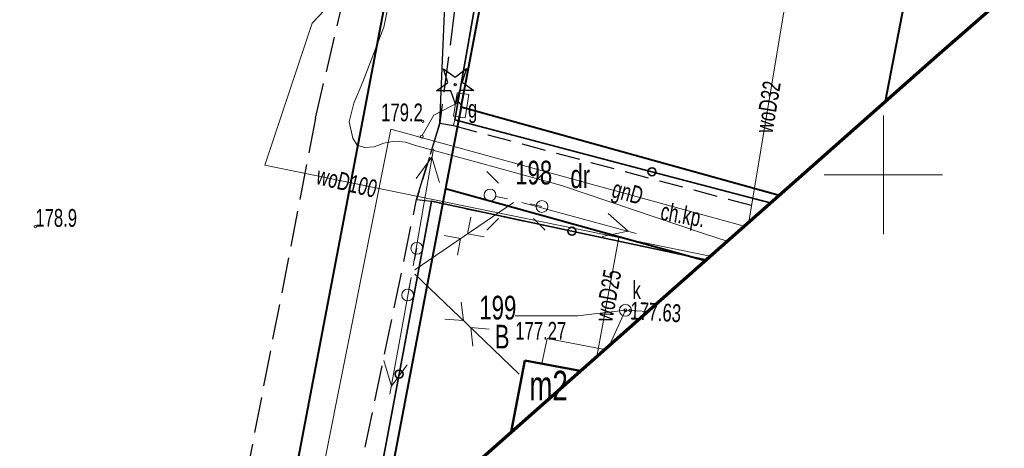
# Model space of a CAD drawing. Header units: metres. Extents: x 7429064 to 7431133, y 5709479 to 5714472.
# Tile 110 of 137: x 7429814 to 7429855, y 5710088 to 5710107. Entities that reach past the tile are written whole.
import ezdxf
from ezdxf.enums import TextEntityAlignment as Align

# ---------------------------------------------------------------- set-up
doc = ezdxf.new("R2010")
doc.units = ezdxf.units.M
for name, pattern in [('1', [0]), ('2_KTCR02', [1.5, 1, -0.5]), ('2_KTJZ01', [2, 1.5, -0.5]), ('2_PTTU', [1.5, 1, -0.5]), ('3_14', [1, -1]), ('3_EGBS', [0]), ('3_EGBU_A', [0]), ('3_KTCR02', [1.5, 1, -0.5]), ('3_KTJZ01', [2, 1.5, -0.5]), ('3_PTTU', [1.5, 1, -0.5]), ('4', [2.5, 1.5, -1]), ('4_SUPE_01', [0]), ('4_SUPG_01', [0]), ('4_SUPK_01', [0]), ('4_SUPW_01', [0]), ('5_EGBS10G', [0]), ('7_1', [0]), ('7_SUPE_01', [0]), ('7_SUPG_01', [0]), ('7_SUPK_01', [0]), ('7_SUPW_01', [0]), ('7_SUSM03_02', [0])]:
    doc.linetypes.add(name, pattern=pattern)
doc.layers.add('_1_Mapa', color=7, linetype='Continuous')
for name, color, linetype, lineweight, true_color in [('DZIALKA_L_0', 7, '1', 40, 0x008000), ('DZIALKA_T_0', 7, 'Continuous', 40, 0x008000), ('UZYTKI_T_0', 7, 'Continuous', 18, 0x008000)]:
    doc.layers.add(name, color=color, linetype=linetype, lineweight=lineweight, true_color=true_color)
for name, color, linetype, lineweight in [('EGBB_E_T_0', 252, 'Continuous', 20), ('EGBB_L_1', 252, '3_EGBU_A', 50), ('EGBE_L_3', 252, '3_EGBS', 18), ('KRZYZE_L_0', 252, '1', 18), ('KTCR_E_T_1', 252, 'Continuous', 15), ('KTCR_L_1', 252, '2_KTCR02', 30), ('KTJZ_L_0', 252, '2_KTJZ01', 30), ('KTOK_L_4', 252, 'Continuous', 35), ('OBOP_T_0', 82, 'Continuous', 30), ('OBREB_L_0', 252, '4', 18), ('PTTU_L_2', 252, '2_PTTU', 18), ('RTPW_T_0', 252, 'Continuous', 15), ('SUPE_L_2', 252, '4_SUPE_01', 18), ('SUPE_L_3', 252, '4_SUPE_01', 18), ('SUPG_E_T_3', 252, 'Continuous', 15), ('SUPG_L_3', 252, '4_SUPG_01', 18), ('SUPK_L_4', 252, '4_SUPK_01', 18), ('SUPW_E_T_0', 252, 'Continuous', 15), ('SUPW_L_0', 252, '4_SUPW_01', 18), ('SUSM_L_4', 252, 'Continuous', 18), ('SUSM_T_0', 252, 'Continuous', 18), ('SUTG_T_0', 252, 'Continuous', 18), ('SUTK_T_0', 252, 'Continuous', 18), ('SUUG_E_T_1', 252, 'Continuous', 15), ('SUUG_T_1', 252, 'Continuous', 18), ('SUUK_E_T_9', 252, 'Continuous', 15), ('SUUK_T_2', 252, 'Continuous', 18), ('zakres', 252, 'Continuous', 70)]:
    doc.layers.add(name, color=color, linetype=linetype, lineweight=lineweight)

# ---------------------------------------------------------------- blocks, each defined once
blk = doc.blocks.new('3_OBOP01_01')
at = {"linetype": 'Continuous'}
for p, q in [((-0.3012, 0.09375), (-0.4937, 0.6621)), ((-0.4937, 0.6621), (-0.0039, 0.31545)), ((-0.0039, 0.31545), (0.4771, 0.67415)), ((0.4771, 0.67415), (0.2988, 0.1012)), ((-0.78225, -0.26495), (-0.3012, 0.09375)), ((0.2988, 0.1012), (0.7886, -0.24545)), ((-0.18225, -0.2575), (-0.78225, -0.26495)), ((0.01025, -0.82585), (-0.18225, -0.2575)), ((0.1886, -0.2529), (0.01025, -0.82585)), ((0.7886, -0.24545), (0.1886, -0.2529))]:
    blk.add_line(p, q, dxfattribs=at)
blk.add_circle((0, 0), 0.045, dxfattribs=at)
blk = doc.blocks.new('3_RTPW01')
at = {"linetype": 'Continuous'}
blk.add_circle((0, 0), 0.045, dxfattribs=at)
blk = doc.blocks.new('7_SUSM01_01')
at = {"linetype": 'Continuous'}
for p, q in [((-0.742, 0.742), (-1.237, 1.237)), ((0.742, 0.742), (1.237, 1.237)), ((-0.742, -0.742), (-1.237, -1.237)), ((0.742, -0.742), (1.237, -1.237))]:
    blk.add_line(p, q, dxfattribs=at)
blk = doc.blocks.new('7_SUPS01_04')
at = {"linetype": 'Continuous'}
blk.add_circle((0, 0), 0.0625, dxfattribs=at)
blk = doc.blocks.new('7_SUPS01_05')
at = {"linetype": 'Continuous'}
blk.add_circle((0, 0), 0.0625, dxfattribs=at)
blk = doc.blocks.new('7_SUUS20_01')
at = {"linetype": 'Continuous'}
for p, q in [((0.5, 0.25), (-0.5, 0.25)), ((-0.5, 0.25), (-0.5, -0.25)), ((0.5, -0.25), (0.5, 0.25)), ((-0.5, -0.25), (0.5, -0.25))]:
    blk.add_line(p, q, dxfattribs=at)
blk = doc.blocks.new('7_SUUS15_05')
at = {"linetype": 'Continuous'}
blk.add_circle((0, 0), 0.25, dxfattribs=at)
blk = doc.blocks.new('X-ref_MDCP_Szara')
at = {"layer": 'DZIALKA_L_0', "linetype": '1'}
for p, q in [((7429832.18, 5710102.87), (7429838.22, 5710134.56)), ((7429832.91, 5710127.96), (7429823.731, 5710079.842)), ((7429853.9, 5710122.86), (7429850.073, 5710103.1)), ((7429832.18, 5710102.87), (7429831.52, 5710099.43)), ((7429832.18, 5710102.87), (7429845.603, 5710099.154)), ((7429831.52, 5710099.43), (7429828.609, 5710084.149)), ((7429831.52, 5710099.43), (7429842.472, 5710096.389))]:
    blk.add_line(p, q, dxfattribs=at)
at = {"layer": 'EGBB_L_1', "linetype": '3_EGBU_A'}
for p, q in [((7429834.296, 5710089.17), (7429834.87, 5710092.183)), ((7429834.87, 5710092.183), (7429837.205, 5710091.739))]:
    blk.add_line(p, q, dxfattribs=at)
at = {"layer": 'EGBE_L_3', "linetype": '5_EGBS10G'}
for p, q in [((7429835.58, 5710092.048), (7429835.806, 5710093.109)), ((7429835.806, 5710093.109), (7429838.224, 5710092.638)), ((7429837.205, 5710091.739), (7429835.58, 5710092.048))]:
    blk.add_line(p, q, dxfattribs=at)
at = {"layer": 'KRZYZE_L_0', "linetype": '1'}
for p, q in [((7429850, 5710097.5), (7429850, 5710102.5)), ((7429847.5, 5710100), (7429852.5, 5710100))]:
    blk.add_line(p, q, dxfattribs=at)
at = {"layer": 'KTCR_L_1', "linetype": '3_KTCR02'}
for p, q in [((7429831.28, 5710102.19), (7429830.3, 5710098.97)), ((7429831.28, 5710102.19), (7429831.86, 5710102.08)), ((7429831.86, 5710102.08), (7429844.954, 5710098.58)), ((7429830.3, 5710098.97), (7429830.93, 5710098.89)), ((7429830.93, 5710098.89), (7429842.514, 5710096.426))]:
    blk.add_line(p, q, dxfattribs=at)
at = {"layer": 'KTJZ_L_0', "linetype": '3_KTJZ01'}
for p, q in [((7429835.028, 5710130.752), (7429831.28, 5710102.19)), ((7429826.03, 5710102.4), (7429832.296, 5710128.876)), ((7429826.03, 5710102.4), (7429821.239, 5710077.642)), ((7429830.3, 5710098.97), (7429831.28, 5710102.19)), ((7429826.91, 5710082.649), (7429830.3, 5710098.97))]:
    blk.add_line(p, q, dxfattribs=at)
at = {"layer": 'KTJZ_L_0', "linetype": '3_14'}
blk.add_line((7429831.28, 5710102.19), (7429832.239, 5710124.443), dxfattribs=at)
at = {"layer": 'KTOK_L_4'}
for p, q in [((7429831.92, 5710102.32), (7429833.26, 5710109.955)), ((7429840.23, 5710100.135), (7429831.92, 5710102.32)), ((7429845.227, 5710098.821), (7429840.23, 5710100.135)), ((7429830.93, 5710098.89), (7429829.56, 5710091.603)), ((7429836.855, 5710097.63), (7429830.93, 5710098.89)), ((7429842.514, 5710096.426), (7429836.855, 5710097.63)), ((7429829.56, 5710091.603), (7429828.19, 5710084.317))]:
    blk.add_line(p, q, dxfattribs=at)
for centre in [(7429840.23, 5710100.135), (7429836.855, 5710097.63), (7429829.56, 5710091.603)]:
    blk.add_circle(centre, 0.17, dxfattribs=at)
at = {"layer": 'OBREB_L_0', "linetype": '4'}
blk.add_line((7429820.539, 5710063.111), (7429832.91, 5710127.96), dxfattribs=at)
at = {"layer": 'PTTU_L_2', "linetype": '3_PTTU'}
for p, q in [((7429831.92, 5710102.32), (7429831.86, 5710102.08)), ((7429845.227, 5710098.821), (7429831.92, 5710102.32)), ((7429831.86, 5710102.08), (7429844.954, 5710098.58))]:
    blk.add_line(p, q, dxfattribs=at)
at = {"layer": 'SUPE_L_2', "linetype": '7_SUPE_01'}
for p, q in [((7429830.37, 5710113.08), (7429828.91, 5710106.23)), ((7429828.91, 5710106.23), (7429828.03, 5710103.92)), ((7429827.646, 5710103.027), (7429828.03, 5710103.92)), ((7429827.456, 5710102.246), (7429827.646, 5710103.027)), ((7429827.603, 5710101.547), (7429827.456, 5710102.246)), ((7429827.796, 5710101.249), (7429827.603, 5710101.547)), ((7429828.916, 5710101.337), (7429828.515, 5710101.184)), ((7429829.368, 5710101.427), (7429828.916, 5710101.337)), ((7429829.826, 5710101.388), (7429829.368, 5710101.427)), ((7429830.21, 5710101.26), (7429829.826, 5710101.388)), ((7429828.097, 5710101.161), (7429827.796, 5710101.249)), ((7429828.515, 5710101.184), (7429828.097, 5710101.161)), ((7429830.21, 5710101.26), (7429833.15, 5710100.45)), ((7429833.15, 5710100.45), (7429836.42, 5710099.56)), ((7429836.42, 5710099.56), (7429842.45, 5710097.52)), ((7429842.45, 5710097.52), (7429843.401, 5710097.209))]:
    blk.add_line(p, q, dxfattribs=at)
at = {"layer": 'SUPE_L_3', "linetype": '7_SUPE_01'}
for p, q in [((7429831.007, 5710101.098), (7429830.158, 5710096.171)), ((7429830.948, 5710100.753), (7429830.285, 5710099.853)), ((7429830.948, 5710100.753), (7429831.271, 5710099.683)), ((7429834.391, 5710098.839), (7429832.305, 5710097.417)), ((7429834.736, 5710098.844), (7429839.561, 5710097.532)), ((7429832.587, 5710098.214), (7429832.451, 5710097.517)), ((7429838.389, 5710098.369), (7429839.223, 5710097.624)), ((7429838.127, 5710097.404), (7429839.223, 5710097.624)), ((7429832.305, 5710097.417), (7429830.22, 5710095.996)), ((7429832.159, 5710097.318), (7429831.461, 5710097.447)), ((7429832.159, 5710097.318), (7429832.024, 5710096.62)), ((7429833.15, 5710097.388), (7429832.451, 5710097.517)), ((7429830.071, 5710095.679), (7429829.173, 5710090.76)), ((7429832.428, 5710093.713), (7429830.226, 5710095.819)), ((7429832.274, 5710093.86), (7429832.179, 5710094.643)), ((7429832.274, 5710093.86), (7429831.488, 5710093.92)), ((7429834.63, 5710091.606), (7429832.428, 5710093.713)), ((7429832.677, 5710092.783), (7429832.582, 5710093.565)), ((7429833.368, 5710093.505), (7429832.582, 5710093.565)), ((7429828.923, 5710092.178), (7429829.236, 5710091.104)), ((7429829.907, 5710091.998), (7429829.236, 5710091.104))]:
    blk.add_line(p, q, dxfattribs=at)
at = {"layer": 'SUPG_L_3', "linetype": '7_SUPG_01'}
for p, q in [((7429832.08, 5710103.07), (7429831.03, 5710102.52)), ((7429832.08, 5710103.07), (7429832.175, 5710102.935)), ((7429831.03, 5710102.52), (7429830.54, 5710101.66)), ((7429825.038, 5710080.996), (7429829.207, 5710101.931)), ((7429829.207, 5710101.931), (7429844.117, 5710097.842))]:
    blk.add_line(p, q, dxfattribs=at)
at = {"layer": 'SUPG_L_3', "linetype": '7_1'}
for p, q in [((7429831.03, 5710102.52), (7429832.08, 5710103.07)), ((7429832.08, 5710103.07), (7429832.175, 5710102.935)), ((7429830.54, 5710101.66), (7429831.03, 5710102.52)), ((7429825.038, 5710080.996), (7429829.207, 5710101.931)), ((7429829.207, 5710101.931), (7429844.117, 5710097.842))]:
    blk.add_line(p, q, dxfattribs=at)
at = {"layer": 'SUPK_L_4', "linetype": '7_SUPK_01'}
for q in [(7429838.438, 5710092.827), (7429840.044, 5710094.245)]:
    blk.add_line((7429839.113, 5710094.299), q, dxfattribs=at)
at = {"layer": 'SUPK_L_4', "linetype": '7_1'}
for q in [(7429838.438, 5710092.827), (7429840.044, 5710094.245)]:
    blk.add_line((7429839.113, 5710094.299), q, dxfattribs=at)
at = {"layer": 'SUPW_L_0', "linetype": '7_SUPW_01'}
for p, q in [((7429825.899, 5710106.392), (7429830.799, 5710111.652)), ((7429846.258, 5710109.668), (7429844.319, 5710098.02)), ((7429823.897, 5710100.409), (7429825.899, 5710106.392)), ((7429823.897, 5710100.409), (7429842.684, 5710096.576)), ((7429838.832, 5710097.362), (7429837.902, 5710092.354))]:
    blk.add_line(p, q, dxfattribs=at)
at = {"layer": 'SUPW_L_0', "linetype": '7_1'}
for p, q in [((7429830.799, 5710111.652), (7429825.899, 5710106.392)), ((7429846.258, 5710109.668), (7429844.319, 5710098.02)), ((7429825.899, 5710106.392), (7429823.897, 5710100.409)), ((7429823.897, 5710100.409), (7429842.684, 5710096.576)), ((7429838.832, 5710097.362), (7429837.902, 5710092.354))]:
    blk.add_line(p, q, dxfattribs=at)
at = {"layer": 'SUSM_L_4', "linetype": '7_SUSM03_02'}
for p, q in [((7429833.644, 5710099.096), (7429834.133, 5710098.989)), ((7429835.102, 5710098.777), (7429835.59, 5710098.67)), ((7429830.213, 5710096.419), (7429830.31, 5710096.91)), ((7429829.97, 5710095.185), (7429830.067, 5710095.675))]:
    blk.add_line(p, q, dxfattribs=at)
for centre in [(7429833.4, 5710099.15), (7429835.59, 5710098.67), (7429830.31, 5710096.91), (7429829.922, 5710094.939)]:
    blk.add_circle(centre, 0.25, dxfattribs=at)
at = {"layer": 'SUTK_T_0', "linetype": 'Continuous'}
for p in [(7429839.113, 5710094.299), (7429834.465, 5710094.055)]:
    blk.add_line(p, (7429837.098, 5710094.055), dxfattribs=at)
at = {"layer": 'zakres', "linetype": 'Continuous', "lineweight": 70, "flags": 128}
blk.add_lwpolyline([(7429664.145, 5709938.943), (7429852.365, 5710105.124), (7429894.812, 5710142.052)], dxfattribs=at)
at = {"layer": 'OBOP_T_0'}
blk.add_blockref('3_OBOP01_01', (7429831.925, 5710103.807), dxfattribs=at)
at = {"layer": 'RTPW_T_0'}
for p in [(7429830.563, 5710102.261), (7429814.21, 5710097.82)]:
    blk.add_blockref('3_RTPW01', p, dxfattribs=at)
at = {"layer": 'SUSM_T_0'}
blk.add_blockref('7_SUSM01_01', (7429834.495, 5710098.91), dxfattribs=at)
at = {"layer": 'SUTG_T_0'}
blk.add_blockref('7_SUPS01_04', (7429830.52, 5710101.62), dxfattribs=at)
at = {"layer": 'SUTK_T_0'}
for p in [(7429839.113, 5710094.299), (7429839.317, 5710094.287)]:
    blk.add_blockref('7_SUPS01_05', p, dxfattribs=at)
at = {"layer": 'SUUG_T_1', "rotation": 261.0273760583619}
blk.add_blockref('7_SUUS20_01', (7429832.175, 5710102.935), dxfattribs=at)
at = {"layer": 'SUUK_T_2'}
blk.add_blockref('7_SUUS15_05', (7429839.113, 5710094.299), dxfattribs=at)
at = {"layer": 'DZIALKA_T_0', "width": 0.7}
for s, p in [('198', (7429834.46, 5710100.6)), ('199', (7429832.947, 5710094.908))]:
    blk.add_text(s, height=1, dxfattribs=at).set_placement(p, align=Align.TOP_LEFT)
at = {"layer": 'EGBB_E_T_0', "width": 0.7}
blk.add_text('m2', height=1.25, dxfattribs=at).set_placement((7429835.87, 5710091.132), align=Align.MIDDLE)
at = {"layer": 'KTCR_E_T_1', "width": 0.7}
blk.add_text('ch.kp.', height=0.75, rotation=349.9025, dxfattribs=at).set_placement((7429841.526, 5710098.228), align=Align.MIDDLE)
at = {"layer": 'RTPW_T_0', "width": 0.7}
blk.add_text('179.2', height=0.75, dxfattribs=at).set_placement((7429830.563, 5710102.261), align=Align.RIGHT)
blk.add_text('178.9', height=0.75, rotation=359.7831, dxfattribs=at).set_placement((7429814.21, 5710097.82))
at = {"layer": 'SUPG_E_T_3', "width": 0.7}
blk.add_text('gnD', height=0.75, rotation=344.6622, dxfattribs=at).set_placement((7429839.179, 5710099.162), align=Align.MIDDLE)
at = {"layer": 'SUPW_E_T_0', "width": 0.7}
for s, rotation, p in [('woD32', 80.5529, (7429845.125, 5710102.863)), ('woD100', 346.5122, (7429827.358, 5710099.696)), ('woD25', 79.4857, (7429838.378, 5710094.918))]:
    blk.add_text(s, height=0.75, rotation=rotation, dxfattribs=at).set_placement(p, align=Align.MIDDLE)
at = {"layer": 'SUTK_T_0', "width": 0.7}
blk.add_text('177.63', height=0.75, rotation=356.696, dxfattribs=at).set_placement((7429839.317, 5710094.287), align=Align.MIDDLE_LEFT)
blk.add_text('177.27', height=0.75, dxfattribs=at).set_placement((7429834.465, 5710093.805), align=Align.TOP_LEFT)
at = {"layer": 'SUUG_E_T_1', "width": 0.7}
blk.add_text('g', height=0.75, dxfattribs=at).set_placement((7429832.468, 5710102.413))
at = {"layer": 'SUUK_E_T_9', "width": 0.7}
blk.add_text('k', height=0.75, dxfattribs=at).set_placement((7429839.414, 5710094.776))
at = {"layer": 'UZYTKI_T_0', "width": 0.7}
for s, p in [('dr', (7429836.79, 5710100.445)), ('B', (7429833.597, 5710093.685))]:
    blk.add_text(s, height=1, dxfattribs=at).set_placement(p, align=Align.TOP_LEFT)

msp = doc.modelspace()

# ---------------------------------------------------------------- block references
at = {"layer": '_1_Mapa'}
msp.add_blockref('X-ref_MDCP_Szara', (0, 0), dxfattribs=at)

doc.saveas('drawing.dxf')
